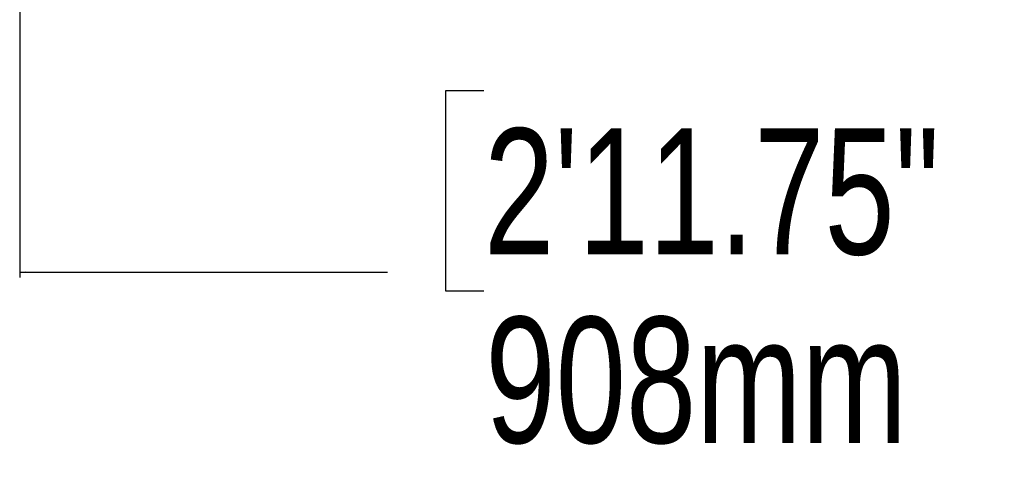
# Model space of a CAD drawing. Header units: millimetres. Extents: x 20 to 26059, y 28 to 17777.
# Tile 69 of 90: x 21651 to 22823, y 1236 to 1787. Entities that reach past the tile are written whole.
import ezdxf

# ---------------------------------------------------------------- set-up
doc = ezdxf.new("R2010")
doc.units = ezdxf.units.MM
doc.header["$LTSCALE"] = 2
doc.layers.add('COMPONENT_GEOMETRY', color=7, linetype='Continuous')
doc.styles.add('SLDTEXTSTYLE0', font='TXT', dxfattribs={"width": 0.75})
doc.dimstyles.new('SLDDIMSTYLE1', dxfattribs={"dimtxt": 150, "dimasz": 6.604, "dimexe": 0, "dimexo": 0.0625, "dimgap": 37.5, "dimtad": 0, "dimtih": 1, "dimtoh": 1, "dimdec": 1, "dimrnd": 1e-09, "dimzin": 12, "dimdsep": 46, "dimtxsty": 'SLDTEXTSTYLE0', "dimsah": 1, "dimcen": 0.09, "dimadec": 0, "dimazin": 3, "dimtfac": 1, "dimtdec": 1, "dimtofl": 0, "dimtmove": 0, "dimatfit": 3, "dimfxl": 1, "dimfrac": 2, "dimtolj": 1, "dimtzin": 12, "dimarcsym": 0})

# ---------------------------------------------------------------- blocks, each defined once
blk = doc.blocks.new('_D_7')
at = {"layer": 'COMPONENT_GEOMETRY', "color": 7}
for p, q in [((21651.5, 1985.8), (21651.5, 1479.9)), ((23467.5, 1985.8), (23467.5, 1479.9)), ((22204, 1702.2), (22158.3, 1702.2)), ((22158.3, 1702.2), (22158.3, 1464.1)), ((22915, 1702.2), (22960.7, 1702.2)), ((22960.7, 1702.2), (22960.7, 1464.1)), ((21651.5, 1486.2), (22089.2, 1486.2)), ((23467.5, 1486.2), (23029.8, 1486.2)), ((22158.3, 1464.1), (22204, 1464.1)), ((22960.7, 1464.1), (22915, 1464.1))]:
    blk.add_line(p, q, dxfattribs=at)
for points in [[(21651.5, 1486.2), (21658.1, 1485.2), (21658.1, 1487.2)], [(23467.5, 1486.2), (23460.9, 1487.2), (23460.9, 1485.2)]]:
    blk.add_solid(points, dxfattribs=at)
at = {"layer": 'COMPONENT_GEOMETRY', "color": 7, "char_height": 150, "attachment_point": 1, "style": 'SLDTEXTSTYLE0'}
for s, insert in [('2\'11.75"', (22204, 1657.5)), ('908mm', (22205.7, 1433.1))]:
    blk.add_mtext(s, dxfattribs=dict(at, insert=insert))

msp = doc.modelspace()

# ---------------------------------------------------------------- dimensions: what is measured, and where the dimension line sits
at = {"layer": 'COMPONENT_GEOMETRY', "color": 7}
dim = msp.add_linear_dim(base=(23467.5, 1486.2), p1=(21651.5, 1988.33), p2=(23467.5, 1988.33), dimstyle='SLDDIMSTYLE1', dxfattribs=at)
dim.commit()
dim.dimension.update_dxf_attribs({"geometry": '_D_7', "text_midpoint": (22559.5, 1486.2), "dimtype": 160})

doc.saveas('drawing.dxf')
